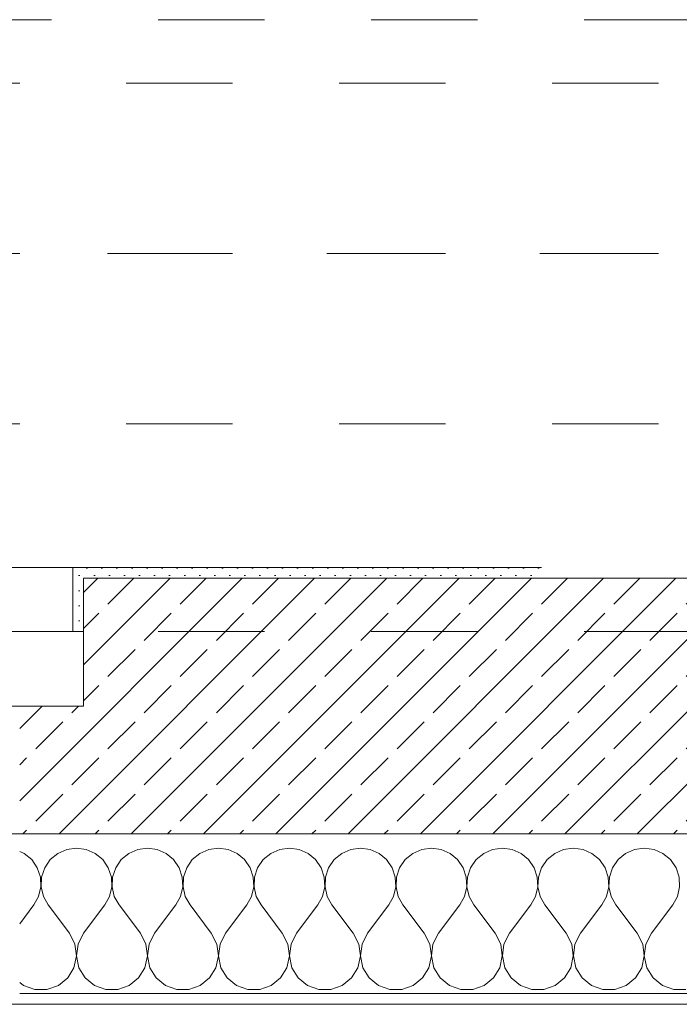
# Model space of a CAD drawing. Header units: metres. Extents: x -3.5 to 65.3, y -10.9 to 16.7.
# Tile 45 of 165: x 32.3 to 32.9, y -0.2 to 0.8. Entities that reach past the tile are written whole.
import ezdxf

# ---------------------------------------------------------------- set-up
doc = ezdxf.new("R2010")
doc.units = ezdxf.units.M
doc.header["$MEASUREMENT"] = 0
for name, pattern in [('Achse', [0.08, 0.04, -0.02, 0, -0.02]), ('Strichlinie doppelt', [0.218722, 0.105833, -0.042333, 0.028222, -0.042333]), ('Strichlinie eng', [0.046, 0.03, -0.016]), ('Untersicht', [0.04, 0.03, -0.01])]:
    doc.linetypes.add(name, pattern=pattern)
for name, color, linetype in [('102 - Bemaßung_ Beschriftung.Detail_ Ausschnitt', 7, 'Continuous'), ('451 - Universal.Achsen Raster', 7, 'Continuous'), ('603 - Struktur.Bodenplatte_ Decke Roh', 7, 'Continuous'), ('604 - Struktur.Wand Aussen', 7, 'Continuous'), ('608 - Struktur.Träger', 7, 'Continuous'), ('653 - Abdeckung.TB Verkofferung', 7, 'Continuous')]:
    doc.layers.add(name, color=color, linetype=linetype)
doc.styles.add('ERSTELLTER_STIL_1', font='txt')
doc.dimstyles.new('ERSTELLTER_STIL__1', dxfattribs={"dimtxt": 0.04, "dimasz": 0.02128, "dimexe": 0.18, "dimexo": 0.0625, "dimgap": 0, "dimtad": 1, "dimzin": 0, "dimdsep": 46, "dimtxsty": 'ERSTELLTER_STIL_1', "dimblk": 'ARROWHEAD_2', "dimblk1": 'ARROWHEAD_2', "dimblk2": 'ARROWHEAD_2', "dimcen": 0.09, "dimse1": 1, "dimse2": 1, "dimclrd": 7, "dimclre": 7, "dimclrt": 7, "dimazin": 0, "dimtfac": 1, "dimtdec": 4, "dimtmove": 0, "dimatfit": 3, "dimfxl": 1, "dimtolj": 1, "dimtzin": 0, "dimarcsym": 0})
pattern_1 = [(45, (0, 0), (-0.0070710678, 0.0070710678), [0, -0.01])]

# ---------------------------------------------------------------- blocks, each defined once
blk = doc.blocks.new('*X19')
at = {"layer": '604 - Struktur.Wand Aussen', "color": 7, "linetype": 'Continuous', "lineweight": 5}
for p, q in [((32.33333, -0.00833), (32.32422, -0.0096)), ((32.34244, -0.0096), (32.33333, -0.00833)), ((32.4, -0.00833), (32.39089, -0.0096)), ((32.40911, -0.0096), (32.4, -0.00833)), ((32.46667, -0.00833), (32.45756, -0.0096)), ((32.47578, -0.0096), (32.46667, -0.00833)), ((32.53333, -0.00833), (32.52422, -0.0096)), ((32.54244, -0.0096), (32.53333, -0.00833)), ((32.6, -0.00833), (32.59089, -0.0096)), ((32.60911, -0.0096), (32.6, -0.00833)), ((32.66667, -0.00833), (32.65756, -0.0096)), ((32.67578, -0.0096), (32.66667, -0.00833)), ((32.73333, -0.00833), (32.72422, -0.0096)), ((32.74244, -0.0096), (32.73333, -0.00833)), ((32.8, -0.00833), (32.79089, -0.0096)), ((32.80911, -0.0096), (32.8, -0.00833)), ((32.86667, -0.00833), (32.85756, -0.0096)), ((32.87578, -0.0096), (32.86667, -0.00833)), ((32.28419, -0.01331), (32.28, -0.01146)), ((32.29127, -0.01918), (32.28419, -0.01331)), ((32.31581, -0.01331), (32.30873, -0.01918)), ((32.32422, -0.0096), (32.31581, -0.01331)), ((32.35086, -0.01331), (32.34244, -0.0096)), ((32.35794, -0.01918), (32.35086, -0.01331)), ((32.38248, -0.01331), (32.37539, -0.01918)), ((32.39089, -0.0096), (32.38248, -0.01331)), ((32.41752, -0.01331), (32.40911, -0.0096)), ((32.42461, -0.01918), (32.41752, -0.01331)), ((32.44914, -0.01331), (32.44206, -0.01918)), ((32.45756, -0.0096), (32.44914, -0.01331)), ((32.48419, -0.01331), (32.47578, -0.0096)), ((32.49127, -0.01918), (32.48419, -0.01331)), ((32.51581, -0.01331), (32.50873, -0.01918)), ((32.52422, -0.0096), (32.51581, -0.01331)), ((32.55086, -0.01331), (32.54244, -0.0096)), ((32.55794, -0.01918), (32.55086, -0.01331)), ((32.58248, -0.01331), (32.57539, -0.01918)), ((32.59089, -0.0096), (32.58248, -0.01331)), ((32.61752, -0.01331), (32.60911, -0.0096)), ((32.62461, -0.01918), (32.61752, -0.01331)), ((32.64914, -0.01331), (32.64206, -0.01918)), ((32.65756, -0.0096), (32.64914, -0.01331)), ((32.68419, -0.01331), (32.67578, -0.0096)), ((32.69127, -0.01918), (32.68419, -0.01331)), ((32.71581, -0.01331), (32.70873, -0.01918)), ((32.72422, -0.0096), (32.71581, -0.01331)), ((32.75086, -0.01331), (32.74244, -0.0096)), ((32.75794, -0.01918), (32.75086, -0.01331)), ((32.78248, -0.01331), (32.77539, -0.01918)), ((32.79089, -0.0096), (32.78248, -0.01331)), ((32.81752, -0.01331), (32.80911, -0.0096)), ((32.82461, -0.01918), (32.81752, -0.01331)), ((32.84914, -0.01331), (32.84206, -0.01918)), ((32.85756, -0.0096), (32.84914, -0.01331)), ((32.88419, -0.01331), (32.87578, -0.0096)), ((32.89127, -0.01918), (32.88419, -0.01331)), ((32.29648, -0.02676), (32.29127, -0.01918)), ((32.29942, -0.03547), (32.29648, -0.02676)), ((32.30352, -0.02676), (32.30058, -0.03547)), ((32.30873, -0.01918), (32.30352, -0.02676)), ((32.36315, -0.02676), (32.35794, -0.01918)), ((32.36609, -0.03547), (32.36315, -0.02676)), ((32.37019, -0.02676), (32.36725, -0.03547)), ((32.37539, -0.01918), (32.37019, -0.02676)), ((32.42981, -0.02676), (32.42461, -0.01918)), ((32.43275, -0.03547), (32.42981, -0.02676)), ((32.43685, -0.02676), (32.43391, -0.03547)), ((32.44206, -0.01918), (32.43685, -0.02676)), ((32.49648, -0.02676), (32.49127, -0.01918)), ((32.49942, -0.03547), (32.49648, -0.02676)), ((32.50352, -0.02676), (32.50058, -0.03547)), ((32.50873, -0.01918), (32.50352, -0.02676)), ((32.56315, -0.02676), (32.55794, -0.01918)), ((32.56609, -0.03547), (32.56315, -0.02676)), ((32.57019, -0.02676), (32.56725, -0.03547)), ((32.57539, -0.01918), (32.57019, -0.02676)), ((32.62981, -0.02676), (32.62461, -0.01918)), ((32.63275, -0.03547), (32.62981, -0.02676)), ((32.63685, -0.02676), (32.63391, -0.03547)), ((32.64206, -0.01918), (32.63685, -0.02676)), ((32.69648, -0.02676), (32.69127, -0.01918)), ((32.69942, -0.03547), (32.69648, -0.02676)), ((32.70352, -0.02676), (32.70058, -0.03547)), ((32.70873, -0.01918), (32.70352, -0.02676)), ((32.76315, -0.02676), (32.75794, -0.01918)), ((32.76609, -0.03547), (32.76315, -0.02676)), ((32.77019, -0.02676), (32.76725, -0.03547)), ((32.77539, -0.01918), (32.77019, -0.02676)), ((32.82981, -0.02676), (32.82461, -0.01918)), ((32.83275, -0.03547), (32.82981, -0.02676)), ((32.83685, -0.02676), (32.83391, -0.03547)), ((32.84206, -0.01918), (32.83685, -0.02676)), ((32.89648, -0.02676), (32.89127, -0.01918)), ((32.89942, -0.03547), (32.89648, -0.02676)), ((32.29987, -0.04466), (32.29942, -0.03547)), ((32.30058, -0.03547), (32.30013, -0.04466)), ((32.36653, -0.04466), (32.36609, -0.03547)), ((32.36725, -0.03547), (32.3668, -0.04466)), ((32.4332, -0.04466), (32.43275, -0.03547)), ((32.43391, -0.03547), (32.43347, -0.04466)), ((32.49987, -0.04466), (32.49942, -0.03547)), ((32.50058, -0.03547), (32.50013, -0.04466)), ((32.56653, -0.04466), (32.56609, -0.03547)), ((32.56725, -0.03547), (32.5668, -0.04466)), ((32.6332, -0.04466), (32.63275, -0.03547)), ((32.63391, -0.03547), (32.63347, -0.04466)), ((32.69987, -0.04466), (32.69942, -0.03547)), ((32.70058, -0.03547), (32.70013, -0.04466)), ((32.76653, -0.04466), (32.76609, -0.03547)), ((32.76725, -0.03547), (32.7668, -0.04466)), ((32.8332, -0.04466), (32.83275, -0.03547)), ((32.83391, -0.03547), (32.83347, -0.04466)), ((32.89987, -0.04466), (32.89942, -0.03547)), ((32.29778, -0.05362), (32.29987, -0.04466)), ((32.30013, -0.04466), (32.30222, -0.05362)), ((32.36445, -0.05362), (32.36653, -0.04466)), ((32.3668, -0.04466), (32.36888, -0.05362)), ((32.43112, -0.05362), (32.4332, -0.04466)), ((32.43347, -0.04466), (32.43555, -0.05362)), ((32.49778, -0.05362), (32.49987, -0.04466)), ((32.50013, -0.04466), (32.50222, -0.05362)), ((32.56445, -0.05362), (32.56653, -0.04466)), ((32.5668, -0.04466), (32.56888, -0.05362)), ((32.63112, -0.05362), (32.6332, -0.04466)), ((32.63347, -0.04466), (32.63555, -0.05362)), ((32.69778, -0.05362), (32.69987, -0.04466)), ((32.70013, -0.04466), (32.70222, -0.05362)), ((32.76445, -0.05362), (32.76653, -0.04466)), ((32.7668, -0.04466), (32.76888, -0.05362)), ((32.83112, -0.05362), (32.8332, -0.04466)), ((32.83347, -0.04466), (32.83555, -0.05362)), ((32.89778, -0.05362), (32.89987, -0.04466)), ((32.29333, -0.06167), (32.29778, -0.05362)), ((32.30222, -0.05362), (32.30667, -0.06167)), ((32.36, -0.06167), (32.36445, -0.05362)), ((32.36888, -0.05362), (32.37333, -0.06167)), ((32.42667, -0.06167), (32.43112, -0.05362)), ((32.43555, -0.05362), (32.44, -0.06167)), ((32.49333, -0.06167), (32.49778, -0.05362)), ((32.50222, -0.05362), (32.50667, -0.06167)), ((32.56, -0.06167), (32.56445, -0.05362)), ((32.56888, -0.05362), (32.57333, -0.06167)), ((32.62667, -0.06167), (32.63112, -0.05362)), ((32.63555, -0.05362), (32.64, -0.06167)), ((32.69333, -0.06167), (32.69778, -0.05362)), ((32.70222, -0.05362), (32.70667, -0.06167)), ((32.76, -0.06167), (32.76445, -0.05362)), ((32.76888, -0.05362), (32.77333, -0.06167)), ((32.82667, -0.06167), (32.83112, -0.05362)), ((32.83555, -0.05362), (32.84, -0.06167)), ((32.89333, -0.06167), (32.89778, -0.05362)), ((32.28, -0.07944), (32.29333, -0.06167)), ((32.32667, -0.08833), (32.30667, -0.06167)), ((32.34, -0.08833), (32.36, -0.06167)), ((32.39333, -0.08833), (32.37333, -0.06167)), ((32.40667, -0.08833), (32.42667, -0.06167)), ((32.46, -0.08833), (32.44, -0.06167)), ((32.47333, -0.08833), (32.49333, -0.06167)), ((32.52667, -0.08833), (32.50667, -0.06167)), ((32.54, -0.08833), (32.56, -0.06167)), ((32.59333, -0.08833), (32.57333, -0.06167)), ((32.60667, -0.08833), (32.62667, -0.06167)), ((32.66, -0.08833), (32.64, -0.06167)), ((32.67333, -0.08833), (32.69333, -0.06167)), ((32.72667, -0.08833), (32.70667, -0.06167)), ((32.74, -0.08833), (32.76, -0.06167)), ((32.79333, -0.08833), (32.77333, -0.06167)), ((32.80667, -0.08833), (32.82667, -0.06167)), ((32.86, -0.08833), (32.84, -0.06167)), ((32.87333, -0.08833), (32.89333, -0.06167)), ((32.33182, -0.09839), (32.32667, -0.08833)), ((32.34, -0.08833), (32.33485, -0.09839)), ((32.39848, -0.09839), (32.39333, -0.08833)), ((32.40667, -0.08833), (32.40152, -0.09839)), ((32.46515, -0.09839), (32.46, -0.08833)), ((32.47333, -0.08833), (32.46818, -0.09839)), ((32.53182, -0.09839), (32.52667, -0.08833)), ((32.54, -0.08833), (32.53485, -0.09839)), ((32.59848, -0.09839), (32.59333, -0.08833)), ((32.60667, -0.08833), (32.60152, -0.09839)), ((32.66515, -0.09839), (32.66, -0.08833)), ((32.67333, -0.08833), (32.66818, -0.09839)), ((32.73182, -0.09839), (32.72667, -0.08833)), ((32.74, -0.08833), (32.73485, -0.09839)), ((32.79848, -0.09839), (32.79333, -0.08833)), ((32.80667, -0.08833), (32.80152, -0.09839)), ((32.86515, -0.09839), (32.86, -0.08833)), ((32.87333, -0.08833), (32.86818, -0.09839)), ((32.33331, -0.10959), (32.33182, -0.09839)), ((32.33485, -0.09839), (32.33336, -0.10959)), ((32.39998, -0.10959), (32.39848, -0.09839)), ((32.40152, -0.09839), (32.40002, -0.10959)), ((32.46664, -0.10959), (32.46515, -0.09839)), ((32.46818, -0.09839), (32.46669, -0.10959)), ((32.53331, -0.10959), (32.53182, -0.09839)), ((32.53485, -0.09839), (32.53336, -0.10959)), ((32.59998, -0.10959), (32.59848, -0.09839)), ((32.60152, -0.09839), (32.60002, -0.10959)), ((32.66664, -0.10959), (32.66515, -0.09839)), ((32.66818, -0.09839), (32.66669, -0.10959)), ((32.73331, -0.10959), (32.73182, -0.09839)), ((32.73485, -0.09839), (32.73336, -0.10959)), ((32.79998, -0.10959), (32.79848, -0.09839)), ((32.80152, -0.09839), (32.80002, -0.10959)), ((32.86664, -0.10959), (32.86515, -0.09839)), ((32.86818, -0.09839), (32.86669, -0.10959)), ((32.33097, -0.12065), (32.33331, -0.10959)), ((32.33336, -0.10959), (32.33569, -0.12065)), ((32.39764, -0.12065), (32.39998, -0.10959)), ((32.40002, -0.10959), (32.40236, -0.12065)), ((32.46431, -0.12065), (32.46664, -0.10959)), ((32.46669, -0.10959), (32.46903, -0.12065)), ((32.53097, -0.12065), (32.53331, -0.10959)), ((32.53336, -0.10959), (32.53569, -0.12065)), ((32.59764, -0.12065), (32.59998, -0.10959)), ((32.60002, -0.10959), (32.60236, -0.12065)), ((32.66431, -0.12065), (32.66664, -0.10959)), ((32.66669, -0.10959), (32.66903, -0.12065)), ((32.73097, -0.12065), (32.73331, -0.10959)), ((32.73336, -0.10959), (32.73569, -0.12065)), ((32.79764, -0.12065), (32.79998, -0.10959)), ((32.80002, -0.10959), (32.80236, -0.12065)), ((32.86431, -0.12065), (32.86664, -0.10959)), ((32.86669, -0.10959), (32.86903, -0.12065)), ((32.32508, -0.13029), (32.33097, -0.12065)), ((32.33569, -0.12065), (32.34159, -0.13029)), ((32.39175, -0.13029), (32.39764, -0.12065)), ((32.40236, -0.12065), (32.40825, -0.13029)), ((32.45841, -0.13029), (32.46431, -0.12065)), ((32.46903, -0.12065), (32.47492, -0.13029)), ((32.52508, -0.13029), (32.53097, -0.12065)), ((32.53569, -0.12065), (32.54159, -0.13029)), ((32.59175, -0.13029), (32.59764, -0.12065)), ((32.60236, -0.12065), (32.60825, -0.13029)), ((32.65841, -0.13029), (32.66431, -0.12065)), ((32.66903, -0.12065), (32.67492, -0.13029)), ((32.72508, -0.13029), (32.73097, -0.12065)), ((32.73569, -0.12065), (32.74159, -0.13029)), ((32.79175, -0.13029), (32.79764, -0.12065)), ((32.80236, -0.12065), (32.80825, -0.13029)), ((32.85841, -0.13029), (32.86431, -0.12065)), ((32.86903, -0.12065), (32.87492, -0.13029)), ((32.28, -0.13441), (32.2837, -0.13741)), ((32.2837, -0.13741), (32.29435, -0.14118)), ((32.30565, -0.14118), (32.3163, -0.13741)), ((32.3163, -0.13741), (32.32508, -0.13029)), ((32.34159, -0.13029), (32.35037, -0.13741)), ((32.35037, -0.13741), (32.36102, -0.14118)), ((32.37232, -0.14118), (32.38297, -0.13741)), ((32.38297, -0.13741), (32.39175, -0.13029)), ((32.40825, -0.13029), (32.41703, -0.13741)), ((32.41703, -0.13741), (32.42768, -0.14118)), ((32.43898, -0.14118), (32.44963, -0.13741)), ((32.44963, -0.13741), (32.45841, -0.13029)), ((32.47492, -0.13029), (32.4837, -0.13741)), ((32.4837, -0.13741), (32.49435, -0.14118)), ((32.50565, -0.14118), (32.5163, -0.13741)), ((32.5163, -0.13741), (32.52508, -0.13029)), ((32.54159, -0.13029), (32.55037, -0.13741)), ((32.55037, -0.13741), (32.56102, -0.14118)), ((32.57232, -0.14118), (32.58297, -0.13741)), ((32.58297, -0.13741), (32.59175, -0.13029)), ((32.60825, -0.13029), (32.61703, -0.13741)), ((32.61703, -0.13741), (32.62768, -0.14118)), ((32.63898, -0.14118), (32.64963, -0.13741)), ((32.64963, -0.13741), (32.65841, -0.13029)), ((32.67492, -0.13029), (32.6837, -0.13741)), ((32.6837, -0.13741), (32.69435, -0.14118)), ((32.70565, -0.14118), (32.7163, -0.13741)), ((32.7163, -0.13741), (32.72508, -0.13029)), ((32.74159, -0.13029), (32.75037, -0.13741)), ((32.75037, -0.13741), (32.76102, -0.14118)), ((32.77232, -0.14118), (32.78297, -0.13741)), ((32.78297, -0.13741), (32.79175, -0.13029)), ((32.80825, -0.13029), (32.81703, -0.13741)), ((32.81703, -0.13741), (32.82768, -0.14118)), ((32.83898, -0.14118), (32.84963, -0.13741)), ((32.84963, -0.13741), (32.85841, -0.13029)), ((32.87492, -0.13029), (32.8837, -0.13741)), ((32.8837, -0.13741), (32.89435, -0.14118)), ((32.29435, -0.14118), (32.30565, -0.14118)), ((32.36102, -0.14118), (32.37232, -0.14118)), ((32.42768, -0.14118), (32.43898, -0.14118)), ((32.49435, -0.14118), (32.50565, -0.14118)), ((32.56102, -0.14118), (32.57232, -0.14118)), ((32.62768, -0.14118), (32.63898, -0.14118)), ((32.69435, -0.14118), (32.70565, -0.14118)), ((32.76102, -0.14118), (32.77232, -0.14118)), ((32.82768, -0.14118), (32.83898, -0.14118)), ((32.89435, -0.14118), (32.90565, -0.14118))]:
    blk.add_line(p, q, dxfattribs=at)
blk = doc.blocks.new('*D188')
at = {"layer": '102 - Bemaßung_ Beschriftung.Detail_ Ausschnitt', "color": 7, "linetype": 'Continuous', "lineweight": 5}
for p, q in [((43.36099, 0.26308), (43.38899, 0.24692)), ((43.39599, 0.255), (43.35399, 0.255)), ((43.36099, 0.25308), (43.38899, 0.23692)), ((43.37499, 0.245), (43.37499, 0.255)), ((43.39599, 0.245), (43.35399, 0.245)), ((43.37499, 0.23131), (43.37499, 0.245))]:
    blk.add_line(p, q, dxfattribs=at)
at = {"layer": '102 - Bemaßung_ Beschriftung.Detail_ Ausschnitt', "color": 7, "lineweight": 5, "insert": (43.36699, 0.20655), "char_height": 0.04, "attachment_point": 7, "rotation": 90, "style": 'ERSTELLTER_STIL_1'}
blk.add_mtext('\\A1;{\\pql;\\fArial|b0|i0|c0|p38;1}', dxfattribs=at)
blk = doc.blocks.new('ARROWHEAD_2')
at = {"color": 0, "linetype": 'Continuous', "lineweight": 0}
for p, q in [((-0.378, -0.655), (0.378, 0.655)), ((0, 0), (-1, 0))]:
    blk.add_line(p, q, dxfattribs=at)
blk = doc.blocks.new('*D217')
at = {"layer": '102 - Bemaßung_ Beschriftung.Detail_ Ausschnitt', "color": 7, "linetype": 'Continuous', "lineweight": 5}
for p, q in [((39.93603, 0.26308), (39.96403, 0.24692)), ((39.97103, 0.255), (39.92903, 0.255)), ((39.93603, 0.25308), (39.96403, 0.23692)), ((39.95003, 0.245), (39.95003, 0.255)), ((39.97103, 0.245), (39.92903, 0.245)), ((39.95003, 0.23131), (39.95003, 0.245))]:
    blk.add_line(p, q, dxfattribs=at)
at = {"layer": '102 - Bemaßung_ Beschriftung.Detail_ Ausschnitt', "color": 7, "lineweight": 5, "insert": (39.94203, 0.20655), "char_height": 0.04, "attachment_point": 7, "rotation": 90, "style": 'ERSTELLTER_STIL_1'}
blk.add_mtext('\\A1;{\\pql;\\fArial|b0|i0|c0|p38;1}', dxfattribs=at)
blk = doc.blocks.new('*D277')
at = {"layer": '102 - Bemaßung_ Beschriftung.Detail_ Ausschnitt', "color": 7, "linetype": 'Continuous', "lineweight": 5}
for p, q in [((41.07099, 0.26308), (41.09899, 0.24692)), ((41.10599, 0.255), (41.06399, 0.255)), ((41.07099, 0.25308), (41.09899, 0.23692)), ((41.08499, 0.245), (41.08499, 0.255)), ((41.10599, 0.245), (41.06399, 0.245)), ((41.08499, 0.23131), (41.08499, 0.245))]:
    blk.add_line(p, q, dxfattribs=at)
at = {"layer": '102 - Bemaßung_ Beschriftung.Detail_ Ausschnitt', "color": 7, "lineweight": 5, "insert": (41.07699, 0.20655), "char_height": 0.04, "attachment_point": 7, "rotation": 90, "style": 'ERSTELLTER_STIL_1'}
blk.add_mtext('\\A1;{\\pql;\\fArial|b0|i0|c0|p38;1}', dxfattribs=at)
blk = doc.blocks.new('*D282')
at = {"layer": '102 - Bemaßung_ Beschriftung.Detail_ Ausschnitt', "color": 7, "linetype": 'Continuous', "lineweight": 5}
for p, q in [((41.17099, 0.26308), (41.19899, 0.24692)), ((41.20599, 0.255), (41.16399, 0.255)), ((41.17099, 0.25308), (41.19899, 0.23692)), ((41.18499, 0.245), (41.18499, 0.255)), ((41.20599, 0.245), (41.16399, 0.245)), ((41.18499, 0.23131), (41.18499, 0.245))]:
    blk.add_line(p, q, dxfattribs=at)
at = {"layer": '102 - Bemaßung_ Beschriftung.Detail_ Ausschnitt', "color": 7, "lineweight": 5, "insert": (41.17699, 0.20655), "char_height": 0.04, "attachment_point": 7, "rotation": 90, "style": 'ERSTELLTER_STIL_1'}
blk.add_mtext('\\A1;{\\pql;\\fArial|b0|i0|c0|p38;1}', dxfattribs=at)
blk = doc.blocks.new('*D288')
at = {"layer": '102 - Bemaßung_ Beschriftung.Detail_ Ausschnitt', "color": 7, "linetype": 'Continuous', "lineweight": 5}
for p, q in [((43.46099, 0.26308), (43.48899, 0.24692)), ((43.49599, 0.255), (43.45399, 0.255)), ((43.46099, 0.25308), (43.48899, 0.23692)), ((43.47499, 0.245), (43.47499, 0.255)), ((43.49599, 0.245), (43.45399, 0.245)), ((43.47499, 0.23131), (43.47499, 0.245))]:
    blk.add_line(p, q, dxfattribs=at)
at = {"layer": '102 - Bemaßung_ Beschriftung.Detail_ Ausschnitt', "color": 7, "lineweight": 5, "insert": (43.46699, 0.20655), "char_height": 0.04, "attachment_point": 7, "rotation": 90, "style": 'ERSTELLTER_STIL_1'}
blk.add_mtext('\\A1;{\\pql;\\fArial|b0|i0|c0|p38;1}', dxfattribs=at)
blk = doc.blocks.new('*D297')
at = {"layer": '102 - Bemaßung_ Beschriftung.Detail_ Ausschnitt', "color": 7, "linetype": 'Continuous', "lineweight": 5}
for p, q in [((43.26099, 0.26308), (43.28899, 0.24692)), ((43.29599, 0.255), (43.25399, 0.255)), ((43.26099, 0.25308), (43.28899, 0.23692)), ((43.27499, 0.245), (43.27499, 0.255)), ((43.29599, 0.245), (43.25399, 0.245)), ((43.27499, 0.23131), (43.27499, 0.245))]:
    blk.add_line(p, q, dxfattribs=at)
at = {"layer": '102 - Bemaßung_ Beschriftung.Detail_ Ausschnitt', "color": 7, "lineweight": 5, "insert": (43.26699, 0.20655), "char_height": 0.04, "attachment_point": 7, "rotation": 90, "style": 'ERSTELLTER_STIL_1'}
blk.add_mtext('\\A1;{\\pql;\\fArial|b0|i0|c0|p38;1}', dxfattribs=at)

msp = doc.modelspace()

# ---------------------------------------------------------------- hatches: boundary and pattern name
at = {"layer": '604 - Struktur.Wand Aussen', "linetype": 'Continuous', "lineweight": 0, "true_color": 0x000000}
h = msp.add_hatch(dxfattribs=at)
h.set_pattern_fill('Gips_0001', color=18, style=0, pattern_type=2)
h.set_pattern_definition(pattern_1)
h.paths.add_polyline_path([(32.34, 0.255), (32.33, 0.255), (32.33, 0.195), (32.34, 0.195)])
h = msp.add_hatch(dxfattribs=at)
h.set_pattern_fill('Gips_0001', color=18, style=0, pattern_type=2)
h.set_pattern_definition(pattern_1)
h.paths.add_polyline_path([(32.76999, 0.255), (32.34, 0.255), (32.34, 0.245), (32.76999, 0.245)])
h = msp.add_hatch(dxfattribs=at)
h.set_pattern_fill('Beton__Stahlbeton_0001', color=18, style=0, pattern_type=2)
h.set_pattern_definition([(45, (0, 0), (-0.033941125, 0.033941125), []), (45, (-0.01697, 0.01697), (-0.033941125, 0.033941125), [0.036, -0.012])])
h.paths.add_polyline_path([(32.34, 0.125), (32.28, 0.125), (32.28, 0.005), (33.6, 0.005), (33.6, 0.125), (33.54, 0.125), (33.54, 0.195), (33.54, 0.245), (32.34, 0.245), (32.34, 0.195)])
h = msp.add_hatch(dxfattribs=at)
h.set_pattern_fill('Verputz_0001', color=18, style=0, pattern_type=2)
h.set_pattern_definition([(0, (0, 0), (0, 0.034641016), [0, -0.02]), (0, (0.01, 0.01732), (0, 0.034641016), [0, -0.02])])
h.paths.add_polyline_path([(32.25, -0.155), (33.63, -0.155), (33.63, -0.145), (32.25, -0.145)])

# ---------------------------------------------------------------- linework, layer by layer
at = {"layer": '451 - Universal.Achsen Raster', "color": 160, "linetype": 'Strichlinie doppelt', "lineweight": 9, "true_color": 0x3232ff}
msp.add_line((64.93503, 0.54998), (-3.175, 0.54998), dxfattribs=at)
at = {"layer": '603 - Struktur.Bodenplatte_ Decke Roh', "color": 7, "linetype": 'Continuous', "lineweight": 18, "flags": 128}
msp.add_lwpolyline([(-0.015, 0.005), (43.89, 0.005)], dxfattribs=at)
at = {"layer": '604 - Struktur.Wand Aussen', "color": 7, "linetype": 'Continuous', "lineweight": 9}
for p, q in [((29.95, 0.255), (32.33, 0.255)), ((32.25, 0.195), (32.34, 0.195)), ((32.34, 0.125), (32.23, 0.125))]:
    msp.add_line(p, q, dxfattribs=at)
at = {"layer": '604 - Struktur.Wand Aussen', "color": 7, "linetype": 'Strichlinie eng', "lineweight": 9}
msp.add_line((29.95, 0.255), (32.33, 0.255), dxfattribs=at)
at = {"layer": '604 - Struktur.Wand Aussen', "color": 7, "linetype": 'Continuous', "lineweight": 5}
for p, q in [((32.33, 0.245), (32.33, 0.255)), ((32.34, 0.255), (32.33, 0.255)), ((32.33, 0.245), (32.33, 0.255)), ((32.33, 0.195), (32.33, 0.245)), ((32.33, 0.195), (32.33, 0.245)), ((32.34, 0.195), (32.33, 0.195)), ((32.34, 0.195), (32.33, 0.195)), ((32.34, 0.195), (32.33, 0.195)), ((32.28, -0.145), (33.6, -0.145))]:
    msp.add_line(p, q, dxfattribs=at)
at = {"layer": '604 - Struktur.Wand Aussen', "color": 7, "linetype": 'Continuous', "lineweight": 13}
for p, q in [((33.54, 0.245), (32.34, 0.245)), ((32.34, 0.245), (32.34, 0.195)), ((32.34, 0.125), (32.34, 0.195)), ((32.34, 0.125), (32.34, 0.195)), ((32.34, 0.125), (32.34, 0.195)), ((32.28, 0.125), (32.34, 0.125)), ((32.28, 0.125), (32.34, 0.125)), ((32.28, 0.125), (32.34, 0.125)), ((32.28, 0.005), (33.6, 0.005))]:
    msp.add_line(p, q, dxfattribs=at)
at = {"layer": '604 - Struktur.Wand Aussen', "color": 7, "linetype": 'Continuous', "lineweight": 5, "flags": 128}
for points in [[(32.76999, 0.255), (32.34, 0.255)], [(32.25, -0.155), (33.63, -0.155)]]:
    msp.add_lwpolyline(points, dxfattribs=at)
at = {"layer": '604 - Struktur.Wand Aussen', "color": 7, "linetype": 'Continuous', "lineweight": 9}
msp.add_point((32.33, 0.255), dxfattribs=at)
at = {"layer": '608 - Struktur.Träger', "color": 7, "linetype": 'Untersicht', "lineweight": 13}
for p, q in [((0.37999, 0.70998), (61.87999, 0.70998)), ((0.37999, 0.38998), (61.87999, 0.38998))]:
    msp.add_line(p, q, dxfattribs=at)
at = {"layer": '608 - Struktur.Träger', "color": 7, "linetype": 'Achse', "lineweight": 9}
msp.add_line((0.37999, 0.54998), (61.87999, 0.54998), dxfattribs=at)
at = {"layer": '653 - Abdeckung.TB Verkofferung', "color": 7, "linetype": 'Untersicht', "lineweight": 9}
for p, q in [((18.61003, 0.76948), (39.96999, 0.76948)), ((18.61003, 0.19498), (39.96999, 0.19498))]:
    msp.add_line(p, q, dxfattribs=at)

# ---------------------------------------------------------------- block references
at = {"layer": '604 - Struktur.Wand Aussen', "color": 7, "lineweight": 18}
msp.add_blockref('*X19', (0, 0), dxfattribs=at)

# ---------------------------------------------------------------- dimensions: what is measured, and where the dimension line sits
at = {"layer": '102 - Bemaßung_ Beschriftung.Detail_ Ausschnitt', "color": 7, "linetype": 'Continuous', "lineweight": 5}
for base, p2, picture, middle in [((43.37499, 0.255), (40.44002, 0.255), '*D188', (43.34699, 0.2218)), ((39.95003, 0.255), (40.44002, 0.255), '*D217', (39.92203, 0.2218)), ((41.08499, 0.255), (40.44002, 0.255), '*D277', (41.05699, 0.2218)), ((41.18499, 0.255), (40.44002, 0.255), '*D282', (41.15699, 0.2218)), ((43.47499, 0.255), (44.53999, 0.255), '*D288', (43.44699, 0.2218)), ((43.27499, 0.255), (43.56999, 0.255), '*D297', (43.24699, 0.2218))]:
    dim = msp.add_linear_dim(base=base, p1=(22.1775, 0.245), p2=p2, angle=90, dimstyle='ERSTELLTER_STIL__1', dxfattribs=at)
    dim.commit()
    dim.dimension.update_dxf_attribs({"geometry": picture, "text_midpoint": middle, "dimtype": 160, "text_rotation": 90})

doc.saveas('drawing.dxf')
